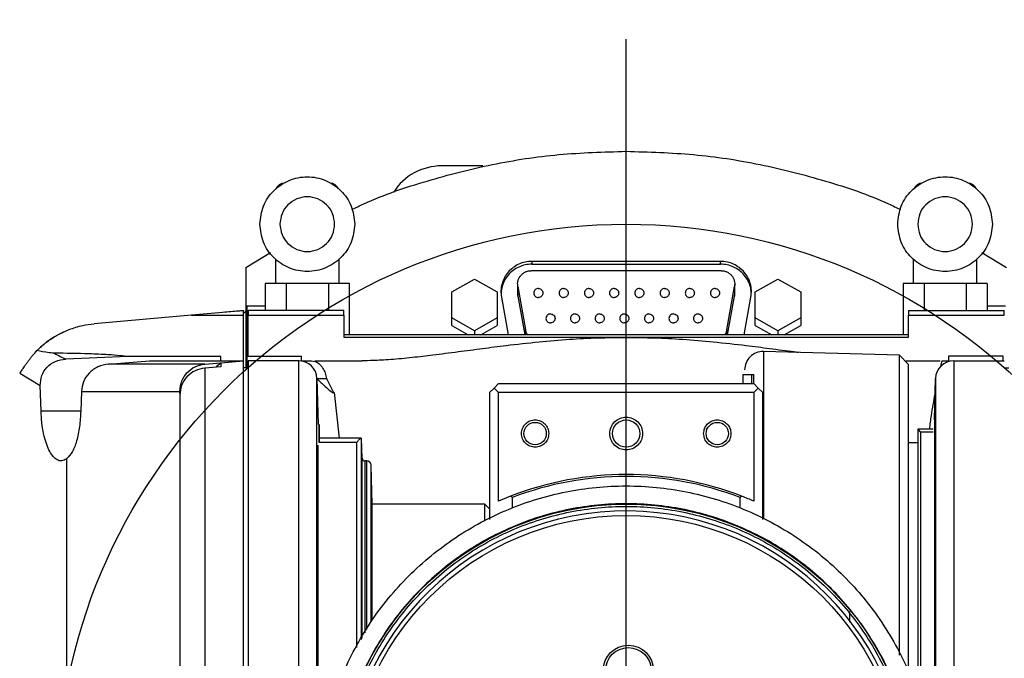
# Model space of a CAD drawing. Extents: x 0 to 841, y 0 to 594.
# Tile 35 of 142: x 87 to 105, y 384 to 396. Entities that reach past the tile are written whole.
import ezdxf

# ---------------------------------------------------------------- set-up
doc = ezdxf.new("R2010")
doc.units = 0
doc.layers.get('0').update_dxf_attribs({"linetype": 'CONTINUOUS'})
doc.styles.add('SLDTEXTSTYLE0', font='TXT', dxfattribs={"width": 0.75})
doc.styles.add('SLDTEXTSTYLE2', font='TXT', dxfattribs={"width": 0.7})
doc.styles.add('SLDTEXTSTYLE3', font='TXT', dxfattribs={"width": 0.6875})
doc.dimstyles.new('SLDDIMSTYLE16', dxfattribs={"dimtxt": 3.5, "dimasz": 3.556, "dimexe": 0, "dimexo": 0.0625, "dimgap": 0.875, "dimtad": 1, "dimlfac": 2.5, "dimrnd": 1e-09, "dimzin": 12, "dimtxsty": 'SLDTEXTSTYLE0', "dimblk1": 'NONE', "dimblk2": 'NONE', "dimsah": 1, "dimcen": 0, "dimazin": 3, "dimtol": 1, "dimtp": 0.018, "dimtfac": 1, "dimtdec": 3, "dimtmove": 0, "dimatfit": 3, "dimtolj": 1})
doc.dimstyles.new('SLDDIMSTYLE17', dxfattribs={"dimtxt": 3.5, "dimasz": 3.556, "dimexe": 0, "dimexo": 0.0625, "dimgap": 0.875, "dimtad": 1, "dimlfac": 2.5, "dimrnd": 1e-09, "dimzin": 12, "dimtxsty": 'SLDTEXTSTYLE0', "dimblk1": 'NONE', "dimblk2": 'NONE', "dimsah": 1, "dimcen": 0, "dimazin": 3, "dimtol": 1, "dimtp": 0.012, "dimtfac": 1, "dimtdec": 3, "dimtmove": 0, "dimatfit": 3, "dimtolj": 1})
doc.dimstyles.new('SLDDIMSTYLE18', dxfattribs={"dimtxt": 3.5, "dimasz": 3.556, "dimexe": 0, "dimexo": 0.0625, "dimgap": 0.875, "dimtad": 1, "dimlfac": 2.5, "dimrnd": 1e-09, "dimzin": 12, "dimtxsty": 'SLDTEXTSTYLE0', "dimblk1": 'NONE', "dimblk2": 'NONE', "dimsah": 1, "dimcen": 0, "dimazin": 3, "dimtol": 1, "dimtp": 0.01, "dimtfac": 1, "dimtmove": 0, "dimatfit": 3, "dimtolj": 1})
doc.dimstyles.new('SLDDIMSTYLE2', dxfattribs={"dimtxt": 3.5, "dimasz": 3.556, "dimexe": 0, "dimexo": 0.0625, "dimgap": 0.875, "dimtad": 1, "dimlfac": 6, "dimrnd": 1e-09, "dimzin": 12, "dimtxsty": 'SLDTEXTSTYLE0', "dimsah": 1, "dimcen": 0.09, "dimazin": 3, "dimtfac": 1, "dimtofl": 0, "dimtmove": 0, "dimatfit": 3, "dimtolj": 1, "dimtzin": 12})

# ---------------------------------------------------------------- blocks, each defined once
blk = doc.blocks.new('_D_29')
at = {"color": 7, "linetype": 'CONTINUOUS'}
for p, q in [((80.243, 384.714), (80.243, 402.773)), ((115.909, 384.714), (115.909, 402.773)), ((115.909, 401.773), (80.243, 401.773))]:
    blk.add_line(p, q, dxfattribs=at)
for points in [[(80.243, 401.773), (83.799, 401.392), (83.799, 402.154)], [(115.909, 401.773), (112.353, 402.154), (112.353, 401.392)]]:
    blk.add_solid(points, dxfattribs=at)
at = {"color": 7, "linetype": 'CONTINUOUS', "char_height": 3.5, "attachment_point": 1, "style": 'SLDTEXTSTYLE0'}
for s, insert in [('(IP-model: 216)', (86.46, 406.285, -45.275)), ('214', (77.389, 406.285, -45.275))]:
    blk.add_mtext(s, dxfattribs=dict(at, insert=insert))
blk = doc.blocks.new('SW_CENTERMARKSYMBOL_7')
at = {"color": 0, "linetype": 'CONTINUOUS'}
blk.add_line((0, 0.833), (0, 13.803), dxfattribs=at)
blk = doc.blocks.new('_D_70')
at = {"color": 7, "linetype": 'CONTINUOUS'}
for centre, start, end in [((568.276, 493.681), 153.4349, 206.5651), ((564.64, 493.681), 333.4349, 26.5651)]:
    blk.add_arc(centre, 10.12, start, end, dxfattribs=at)
at = {"color": 7, "linetype": 'CONTINUOUS', "char_height": 3.5, "attachment_point": 1}
for s, insert, style in [('0.018', (562.054, 498.192, -108.66), 'SLDTEXTSTYLE0'), ('+', (559.225, 498.192, -108.66), 'SLDTEXTSTYLE0'), ('depth 3', (576.072, 493.72, -108.66), 'SLDTEXTSTYLE0'), ('%%c', (539.345, 493.667, -108.66), 'SLDTEXTSTYLE0'), ('12 H7', (544.623, 493.72, -108.66), 'SLDTEXTSTYLE2'), ('0', (562.054, 493.667, -108.66), 'SLDTEXTSTYLE0')]:
    blk.add_mtext(s, dxfattribs=dict(at, insert=insert, style=style))
blk = doc.blocks.new('_NONE')
blk = doc.blocks.new('_D_71')
at = {"color": 7, "linetype": 'CONTINUOUS'}
for centre, start, end in [((561.062, 536.749), 153.4349, 206.5651), ((557.426, 536.749), 333.4349, 26.5651)]:
    blk.add_arc(centre, 10.12, start, end, dxfattribs=at)
at = {"color": 7, "linetype": 'CONTINUOUS', "char_height": 3.5, "attachment_point": 1}
for s, insert, style in [('0.012', (554.839, 541.26, -108.66), 'SLDTEXTSTYLE0'), ('+', (552.01, 541.26, -108.66), 'SLDTEXTSTYLE0'), ('depth 4', (568.858, 536.788, -108.66), 'SLDTEXTSTYLE0'), ('%%c', (534.716, 536.735, -108.66), 'SLDTEXTSTYLE0'), ('4 H7', (539.995, 536.788, -108.66), 'SLDTEXTSTYLE3'), ('0', (554.839, 536.735, -108.66), 'SLDTEXTSTYLE0')]:
    blk.add_mtext(s, dxfattribs=dict(at, insert=insert, style=style))
blk = doc.blocks.new('_D_72')
at = {"color": 7, "linetype": 'CONTINUOUS'}
for centre, start, end in [((561.427, 563.816), 153.4349, 206.5651), ((555.205, 563.816), 333.4349, 26.5651)]:
    blk.add_arc(centre, 10.12, start, end, dxfattribs=at)
at = {"color": 7, "linetype": 'CONTINUOUS', "char_height": 3.5, "attachment_point": 1}
for s, insert, style in [('0.01', (555.205, 568.328, -108.66), 'SLDTEXTSTYLE0'), ('+', (552.375, 568.328, -108.66), 'SLDTEXTSTYLE0'), ('depth 5', (566.637, 563.855, -108.66), 'SLDTEXTSTYLE0'), ('%%c', (535.081, 563.802, -108.66), 'SLDTEXTSTYLE0'), ('2x', (530.254, 563.855, -108.66), 'SLDTEXTSTYLE0'), ('3 H7', (540.36, 563.855, -108.66), 'SLDTEXTSTYLE3'), ('0', (555.205, 563.802, -108.66), 'SLDTEXTSTYLE0')]:
    blk.add_mtext(s, dxfattribs=dict(at, insert=insert, style=style))

msp = doc.modelspace()

# ---------------------------------------------------------------- linework, layer by layer
at = {"color": 7, "linetype": 'CONTINUOUS'}
for p, q in [((91.1178, 391.3113), (91.5687, 391.5848)), ((104.5836, 391.5848), (105.0345, 391.3113)), ((91.6595, 391.4734), (91.6595, 391.0226)), ((92.8261, 391.0226), (92.8261, 391.4734)), ((99.8008, 391.4253), (96.3515, 391.4253)), ((96.3515, 391.4253), (96.3515, 391.3732)), ((99.8008, 391.3732), (99.8008, 391.4253)), ((103.3261, 391.4734), (103.3261, 391.0226)), ((104.4928, 391.0226), (104.4928, 391.4734)), ((91.1178, 391.3113), (91.1178, 389.6006)), ((99.8121, 391.2545), (96.3402, 391.2545)), ((96.3515, 391.3732), (99.8008, 391.3732)), ((94.8845, 390.8642), (95.3011, 391.1011)), ((95.3011, 391.1011), (95.7178, 390.8642)), ((100.4345, 390.8642), (100.8511, 391.1011)), ((100.8511, 391.1011), (101.2678, 390.8642)), ((91.473, 391.0226), (91.473, 390.5226)), ((91.8579, 391.0226), (91.473, 391.0226)), ((91.8579, 391.0226), (91.8579, 390.5226)), ((92.6277, 391.0226), (91.8579, 391.0226)), ((92.6277, 391.0226), (92.6277, 390.5226)), ((93.0126, 391.0226), (92.6277, 391.0226)), ((93.0126, 390.0789), (93.0126, 391.0226)), ((94.8845, 390.3903), (94.8845, 390.8642)), ((95.7178, 390.8642), (95.7178, 390.3903)), ((96.0902, 391.0097), (96.0902, 390.8318)), ((96.094, 390.9656), (96.2356, 390.1744)), ((96.094, 390.789), (96.094, 390.9656)), ((99.9167, 390.1744), (100.0583, 390.9656)), ((100.0583, 390.9656), (100.0583, 390.789)), ((100.0621, 390.8318), (100.0621, 391.0097)), ((100.4345, 390.3903), (100.4345, 390.8642)), ((101.2678, 390.8642), (101.2678, 390.3903)), ((103.1397, 391.0226), (103.1397, 390.0789)), ((103.5246, 391.0226), (103.1397, 391.0226)), ((103.5246, 391.0226), (103.5246, 390.5226)), ((104.2944, 391.0226), (103.5246, 391.0226)), ((104.2944, 391.0226), (104.2944, 390.5226)), ((104.6793, 391.0226), (104.2944, 391.0226)), ((104.6793, 391.0226), (104.6793, 390.5226)), ((95.7934, 390.7703), (95.9172, 390.0789)), ((96.0911, 390.8318), (96.094, 390.789)), ((96.094, 390.789), (96.2211, 390.0789)), ((99.9312, 390.0789), (100.0583, 390.789)), ((100.0583, 390.789), (100.0612, 390.8318)), ((100.2351, 390.0789), (100.3589, 390.7703)), ((91.0761, 390.4393), (91.0761, 390.5226)), ((91.0761, 390.4748), (91.1178, 390.5111)), ((91.1365, 390.606), (91.1365, 389.6893)), ((92.9095, 390.5226), (91.1595, 390.5226)), ((91.1595, 390.5226), (91.1595, 390.4393)), ((92.9095, 390.4393), (92.9095, 390.5226)), ((103.2428, 390.5226), (104.9928, 390.5226)), ((103.2428, 390.5226), (103.2428, 390.4393)), ((104.9928, 390.4393), (104.9928, 390.5226)), ((90.1236, 390.4393), (88.3418, 390.2834)), ((90.1236, 390.4393), (91.0761, 390.4393)), ((91.1595, 390.4393), (92.9095, 390.4393)), ((92.9095, 390.4393), (92.9095, 390.0359)), ((95.3011, 390.1534), (94.8845, 390.3903)), ((94.8845, 390.2514), (94.8845, 390.3903)), ((95.7178, 390.3903), (95.3011, 390.1534)), ((95.7178, 390.3903), (95.7178, 390.2514)), ((100.8511, 390.1534), (100.4345, 390.3903)), ((100.4345, 390.2514), (100.4345, 390.3903)), ((101.2678, 390.3903), (100.8511, 390.1534)), ((101.2678, 390.3903), (101.2678, 390.2514)), ((103.2428, 390.0359), (103.2428, 390.4393)), ((103.2428, 390.4393), (104.9928, 390.4393)), ((94.8845, 390.2514), (95.1879, 390.0789)), ((95.3011, 390.1534), (95.3011, 390.0789)), ((95.4144, 390.0789), (95.7178, 390.2514)), ((100.4345, 390.2514), (100.7379, 390.0789)), ((100.8511, 390.1534), (100.8511, 390.0789)), ((100.9644, 390.0789), (101.2678, 390.2514)), ((103.243, 390.0789), (92.9093, 390.0789)), ((92.9095, 390.0359), (103.2428, 390.0359)), ((88.9597, 389.6813), (87.8271, 389.6356)), ((88.6062, 389.5438), (89.3564, 389.606)), ((90.6595, 389.6813), (88.9597, 389.6813)), ((90.6595, 389.606), (90.6595, 389.6813)), ((90.6595, 389.5695), (91.0761, 389.606)), ((91.1365, 389.6006), (91.1178, 389.6006)), ((91.1178, 389.6006), (91.1178, 389.4765)), ((91.1365, 389.6893), (91.1365, 389.4765)), ((92.0848, 389.606), (91.1595, 389.606)), ((92.0848, 383.6631), (92.0848, 389.606)), ((92.1365, 389.6019), (92.1365, 389.6893)), ((103.0762, 389.7078), (100.5849, 389.773)), ((103.2428, 389.5367), (103.0762, 389.7078)), ((103.0762, 384.2193), (103.0762, 389.7078)), ((103.8508, 389.606), (103.828, 389.5044)), ((103.8508, 389.606), (103.9698, 389.606)), ((103.9698, 389.6893), (103.9698, 389.5913)), ((104.0675, 389.606), (104.9928, 389.606)), ((104.0675, 389.606), (104.0675, 373.7726)), ((104.9698, 389.606), (104.9698, 389.6893)), ((90.3659, 389.5438), (88.6062, 389.5438)), ((90.3659, 389.5438), (90.6595, 389.5695)), ((90.6595, 389.4969), (90.3659, 389.4713)), ((90.3659, 389.4713), (90.3659, 382.8261)), ((90.6593, 389.5624), (90.5794, 389.5027)), ((90.6595, 389.5695), (90.6595, 389.4969)), ((91.1595, 389.4765), (91.0761, 389.4765)), ((103.2428, 383.9054), (103.2428, 389.5367)), ((104.9928, 389.4765), (105.0761, 389.4765)), ((86.9811, 389.3802), (87.3561, 389.1504)), ((92.418, 374.0972), (92.418, 389.2813)), ((92.418, 389.2813), (92.44, 388.4393)), ((92.418, 389.2813), (92.591, 389.2813)), ((92.591, 389.2813), (92.7212, 389.0226)), ((100.2095, 389.356), (100.3761, 389.356)), ((100.2095, 389.356), (100.2095, 389.1893)), ((100.3761, 389.1893), (100.3761, 389.356)), ((100.3761, 389.356), (100.4095, 389.356)), ((100.4095, 389.1893), (100.4095, 389.356)), ((103.2433, 389.2726), (103.2428, 389.2726)), ((103.7144, 388.5226), (103.7343, 389.2813)), ((103.7343, 389.2813), (103.7343, 374.0972)), ((87.3712, 388.6854), (87.3561, 389.1504)), ((95.6595, 389.106), (95.5761, 389.0226)), ((95.7428, 389.1893), (95.6595, 389.106)), ((95.6595, 389.106), (95.7428, 389.0226)), ((95.7428, 389.1893), (100.4095, 389.1893)), ((100.4928, 389.106), (100.4095, 389.1893)), ((100.4095, 389.0226), (100.4928, 389.106)), ((100.5761, 389.0226), (100.4928, 389.106)), ((88.1095, 389.0457), (88.0986, 388.6854)), ((88.1095, 389.0457), (89.9095, 389.0457)), ((89.9095, 389.0036), (89.9095, 389.0457)), ((92.7005, 389.0226), (92.7313, 389.0226)), ((92.7313, 389.0226), (92.828, 388.1893)), ((95.5761, 389.0226), (95.5761, 386.7004)), ((95.7428, 387.0356), (95.7428, 389.0226)), ((100.4095, 389.0226), (95.7428, 389.0226)), ((100.4095, 389.0226), (100.4095, 387.0356)), ((100.5761, 386.7004), (100.5761, 389.0226)), ((103.7144, 388.5226), (103.7144, 374.856)), ((103.4187, 388.356), (103.4095, 388.356)), ((103.4595, 388.3022), (103.4187, 388.356)), ((103.6928, 388.356), (103.4187, 388.356)), ((93.2278, 388.1893), (92.4595, 388.1893)), ((93.2455, 387.8212), (93.2352, 388.1894)), ((103.4595, 388.3022), (103.6928, 388.3022)), ((103.4595, 388.3022), (103.4595, 383.4109)), ((92.44, 374.9393), (92.44, 388.0607)), ((93.1472, 388.1073), (92.4595, 388.1073)), ((103.4099, 388.106), (103.2428, 388.106)), ((87.8391, 387.8094), (87.8391, 380.7035)), ((93.3255, 387.7726), (93.2955, 387.7726)), ((93.4287, 386.981), (93.4088, 387.6916)), ((95.9595, 387.1251), (95.7428, 387.0356)), ((95.9928, 387.1022), (95.9595, 387.1251)), ((95.9928, 387.1022), (95.9928, 386.9071)), ((100.1928, 387.1251), (100.1595, 387.1022)), ((100.1595, 386.9071), (100.1595, 387.1022)), ((95.4928, 386.981), (93.4287, 386.981)), ((93.4287, 384.8541), (93.4287, 386.981)), ((95.5761, 386.8976), (95.4928, 386.981)), ((95.4928, 386.6705), (95.4928, 386.981)), ((102.1595, 385.0149), (102.1595, 384.8188))]:
    msp.add_line(p, q, dxfattribs=at)
at = {"color": 8, "linetype": 'CONTINUOUS'}
for p, q in [((96.2356, 390.1744), (96.2356, 390.0789)), ((99.9167, 390.0789), (99.9167, 390.1744)), ((100.5849, 389.773), (100.5849, 386.7105)), ((88.0986, 388.6854), (87.3712, 388.6854)), ((93.2305, 388.1893), (93.2305, 384.5055)), ((93.1472, 384.3546), (93.1472, 388.1073)), ((93.2455, 384.5285), (93.2455, 387.8212)), ((93.2955, 387.7726), (93.2955, 384.6265)), ((93.3255, 387.7726), (93.3255, 384.6853)), ((93.4088, 384.8354), (93.4088, 387.6916))]:
    msp.add_line(p, q, dxfattribs=at)
at = {"color": 7, "linetype": 'CONTINUOUS'}
for centre, radius in [((98.0761, 381.6893), 10.4167), ((98.0761, 388.2726), 0.25), ((96.4095, 388.2726), 0.2049), ((99.7428, 388.2726), 0.2049), ((98.0761, 381.6893), 5.2917), ((98.0761, 381.6893), 5.0833), ((98.1154, 383.939), 0.4583), ((98.1154, 383.939), 0.4167)]:
    msp.add_circle(centre, radius, dxfattribs=at)
for centre, radius, start, end in [((94.6985, 392.1336), 1.039, 90, 147.47145), ((91.8261, 392.6893), 0.1667, 90, 160.21324), ((92.6595, 392.6893), 0.1667, 20.38679, 90), ((103.4928, 392.6893), 0.1667, 90, 160.21324), ((104.3261, 392.6893), 0.1667, 20.38679, 90), ((88.4871, 388.6231), 1.6667, 116.63443, 137.70461), ((88.3904, 390.9691), 1.4476, 237.80078, 247.09948), ((92.0848, 389.2726), 0.3333, 1.5, 90), ((100.5761, 389.4398), 0.3333, 88.5, 180), ((104.0675, 389.2726), 0.3333, 90, 178.5), ((93.2955, 387.8226), 0.05, 181.6, 270), ((93.3255, 387.6893), 0.0833, 1.6, 90), ((98.0761, 381.6893), 5.8333, 68.72423, 111.27577), ((98.0761, 381.6893), 5.8, 68.94921, 111.05079), ((98.0761, 381.6893), 5.8333, 66.42182, 68.72423), ((98.0761, 381.6893), 5.1667, 359.92414, 358.07586)]:
    msp.add_arc(centre, radius, start, end, dxfattribs=at)
for points, knots in [([(93.0564, 392.3727), (93.1294, 392.4082), (93.5706, 392.623), (94.4298, 392.909), (95.622, 393.2166), (96.8434, 393.4039), (97.6652, 393.4276), (98.0761, 393.4395)], [0, 0, 0, 0, 0.04715958, 0.28536969, 0.52357977, 0.76178976, 1, 1, 1, 1]), ([(98.0761, 393.4395), (98.4871, 393.4276), (99.3089, 393.4039), (100.5303, 393.2166), (101.7225, 392.909), (102.5817, 392.623), (103.0229, 392.4082), (103.0959, 392.3727)], [0, 0, 0, 0, 0.23821023, 0.47642022, 0.71463033, 0.95284037, 1, 1, 1, 1]), ([(95.4538, 393.1726), (95.4487, 393.1726), (95.4408, 393.1726), (95.3934, 393.1726), (95.33, 393.1726), (95.2239, 393.1726), (95.0776, 393.1726), (94.9551, 393.1726), (94.8786, 393.1726), (94.8424, 393.1726), (94.8254, 393.1726), (94.8171, 393.1726), (94.8131, 393.1726), (94.8111, 393.1726), (94.8101, 393.1726), (94.8096, 393.1726), (94.8093, 393.1726), (94.8092, 393.1726), (94.8092, 393.1726), (94.8091, 393.1726), (94.8091, 393.1726), (94.8091, 393.1726), (94.8091, 393.1726), (94.8091, 393.1726), (94.809, 393.1726), (94.8085, 393.1726), (94.8061, 393.1726), (94.7887, 393.1726), (94.7535, 393.1726), (94.7097, 393.1726), (94.7026, 393.1726), (94.6985, 393.1726)], [0, 0, 0, 0, 0.12049333, 0.18542328, 0.25035723, 0.37571981, 0.49953784, 0.61970782, 0.68455169, 0.71713674, 0.73343421, 0.7415831, 0.74565718, 0.74769425, 0.74871322, 0.74922224, 0.74947712, 0.74960401, 0.74966773, 0.74969987, 0.7497153, 0.74972368, 0.74972725, 0.74972973, 0.74973163, 0.74999877, 0.7520356, 0.75763506, 0.81541955, 0.89269957, 1, 1, 1, 1]), ([(91.3761, 392.106), (91.3892, 392.2194), (91.4152, 392.4463), (91.6156, 392.7347), (91.9021, 392.9275), (92.2428, 392.9952), (92.5835, 392.9275), (92.87, 392.7347), (93.0704, 392.4463), (93.0965, 392.2194), (93.1095, 392.106)], [0, 0, 0, 0, 0.1249996, 0.2500013, 0.3750013, 0.4999999, 0.6249987, 0.7499987, 0.8750004, 1, 1, 1, 1]), ([(103.0428, 392.106), (103.0558, 392.2194), (103.0819, 392.4463), (103.2823, 392.7347), (103.5688, 392.9275), (103.9095, 392.9952), (104.2502, 392.9275), (104.5367, 392.7347), (104.7371, 392.4463), (104.7631, 392.2194), (104.7761, 392.106)], [0, 0, 0, 0, 0.1249996, 0.2500013, 0.3750014, 0.4999999, 0.6249985, 0.7499986, 0.8750004, 1, 1, 1, 1]), ([(92.7428, 392.106), (92.7353, 392.1714), (92.7203, 392.3023), (92.6046, 392.4687), (92.4394, 392.5799), (92.2428, 392.619), (92.0463, 392.5799), (91.881, 392.4687), (91.7654, 392.3023), (91.7503, 392.1714), (91.7428, 392.106)], [0, 0, 0, 0, 0.1250044, 0.249999, 0.3750028, 0.5000001, 0.6249971, 0.7500009, 0.8749956, 1, 1, 1, 1]), ([(104.4095, 392.106), (104.402, 392.1714), (104.3869, 392.3023), (104.2713, 392.4687), (104.106, 392.5799), (103.9095, 392.619), (103.7129, 392.5799), (103.5477, 392.4687), (103.432, 392.3023), (103.417, 392.1714), (103.4095, 392.106)], [0, 0, 0, 0, 0.1250044, 0.249999, 0.3750028, 0.5000001, 0.6249971, 0.7500009, 0.8749956, 1, 1, 1, 1]), ([(93.1095, 392.106), (93.0965, 391.9925), (93.0704, 391.7657), (92.87, 391.4772), (92.5835, 391.2844), (92.2428, 391.2167), (91.9021, 391.2844), (91.6157, 391.4772), (91.4152, 391.7657), (91.3892, 391.9925), (91.3761, 392.106)], [0, 0, 0, 0, 0.1250011, 0.2499982, 0.3749998, 0.5000001, 0.6250002, 0.7500018, 0.8749988, 1, 1, 1, 1]), ([(91.7428, 392.106), (91.7503, 392.0405), (91.7654, 391.9096), (91.881, 391.7432), (92.0463, 391.632), (92.2428, 391.593), (92.4394, 391.632), (92.6046, 391.7432), (92.7203, 391.9096), (92.7353, 392.0405), (92.7428, 392.106)], [0, 0, 0, 0, 0.1249941, 0.2500017, 0.3750007, 0.4999999, 0.6249995, 0.7499984, 0.8750058, 1, 1, 1, 1]), ([(104.7761, 392.106), (104.7631, 391.9925), (104.7371, 391.7657), (104.5366, 391.4772), (104.2502, 391.2844), (103.9095, 391.2167), (103.5688, 391.2844), (103.2823, 391.4772), (103.0819, 391.7657), (103.0558, 391.9925), (103.0428, 392.106)], [0, 0, 0, 0, 0.1250012, 0.2499984, 0.375, 0.5000001, 0.6250002, 0.7500018, 0.8749988, 1, 1, 1, 1]), ([(103.4095, 392.106), (103.417, 392.0405), (103.432, 391.9096), (103.5476, 391.7432), (103.7129, 391.632), (103.9095, 391.593), (104.106, 391.632), (104.2713, 391.7432), (104.3869, 391.9096), (104.402, 392.0405), (104.4095, 392.106)], [0, 0, 0, 0, 0.1249941, 0.2500017, 0.3750007, 0.4999999, 0.6249995, 0.7499984, 0.8750058, 1, 1, 1, 1]), ([(96.3515, 391.4253), (96.3103, 391.4227), (96.2278, 391.4176), (96.1101, 391.3767), (96.0038, 391.3136), (95.9139, 391.2288), (95.8447, 391.1269), (95.8001, 391.0129), (95.7796, 390.8915), (95.7888, 390.8107), (95.7934, 390.7703)], [0, 0, 0, 0, 0.1250013, 0.250003, 0.3749972, 0.4999974, 0.6249976, 0.7500005, 0.8750113, 1, 1, 1, 1]), ([(100.3589, 390.7703), (100.3635, 390.8107), (100.3726, 390.8915), (100.3522, 391.0129), (100.3075, 391.1269), (100.2383, 391.2288), (100.1485, 391.3136), (100.0422, 391.3767), (99.9244, 391.4176), (99.842, 391.4227), (99.8008, 391.4253)], [0, 0, 0, 0, 0.1249887, 0.2499995, 0.3750024, 0.5000025, 0.6250029, 0.749997, 0.8749987, 1, 1, 1, 1]), ([(96.3515, 391.3732), (96.3103, 391.3706), (96.2278, 391.3655), (96.1101, 391.3246), (96.0038, 391.2615), (95.9138, 391.1767), (95.8453, 391.0748), (95.8002, 390.9658), (95.7917, 390.8902), (95.7878, 390.855)], [0, 0, 0, 0, 0.1455504, 0.2911014, 0.4366436, 0.5821914, 0.7277423, 0.8732946, 1, 1, 1, 1]), ([(96.094, 390.9656), (96.092, 390.9834), (96.0879, 391.0191), (96.0969, 391.0726), (96.1166, 391.1229), (96.1472, 391.1678), (96.1868, 391.2053), (96.2337, 391.2331), (96.2856, 391.2511), (96.322, 391.2534), (96.3402, 391.2545)], [0, 0, 0, 0, 0.1250309, 0.2499966, 0.3750105, 0.4999939, 0.6249995, 0.7500059, 0.8750002, 1, 1, 1, 1]), ([(100.3645, 390.855), (100.3606, 390.8902), (100.3521, 390.9658), (100.307, 391.0748), (100.2385, 391.1767), (100.1485, 391.2615), (100.0422, 391.3246), (99.9244, 391.3655), (99.842, 391.3706), (99.8008, 391.3732)], [0, 0, 0, 0, 0.1267054, 0.2722577, 0.4178085, 0.5633565, 0.7088986, 0.8544496, 1, 1, 1, 1]), ([(99.8121, 391.2545), (99.8303, 391.2534), (99.8666, 391.2511), (99.9186, 391.2331), (99.9655, 391.2053), (100.0051, 391.1678), (100.0357, 391.1229), (100.0554, 391.0726), (100.0644, 391.0191), (100.0603, 390.9834), (100.0583, 390.9656)], [0, 0, 0, 0, 0.1249994, 0.2499941, 0.3750005, 0.5000061, 0.6249896, 0.7500033, 0.8749691, 1, 1, 1, 1]), ([(96.4703, 390.9279), (96.4594, 390.9267), (96.4376, 390.9242), (96.4099, 390.9052), (96.3913, 390.8781), (96.3848, 390.8458), (96.3913, 390.8136), (96.4099, 390.7865), (96.4376, 390.7675), (96.4594, 390.765), (96.4703, 390.7638)], [0, 0, 0, 0, 0.1249939, 0.2500194, 0.3750123, 0.5000374, 0.6249822, 0.7499806, 0.8750061, 1, 1, 1, 1]), ([(96.4703, 390.9279), (96.4812, 390.9267), (96.503, 390.9242), (96.5308, 390.9052), (96.5493, 390.8781), (96.5558, 390.8458), (96.5493, 390.8136), (96.5308, 390.7865), (96.503, 390.7675), (96.4812, 390.765), (96.4703, 390.7638)], [0, 0, 0, 0, 0.1249933, 0.2500194, 0.3750123, 0.5000374, 0.6249822, 0.7499806, 0.8750067, 1, 1, 1, 1]), ([(96.932, 390.9279), (96.9211, 390.9267), (96.8993, 390.9242), (96.8715, 390.9052), (96.853, 390.8781), (96.8465, 390.8458), (96.853, 390.8136), (96.8715, 390.7865), (96.8993, 390.7675), (96.9211, 390.765), (96.932, 390.7638)], [0, 0, 0, 0, 0.1249936, 0.2500194, 0.3750124, 0.5000374, 0.6249821, 0.7499806, 0.8750064, 1, 1, 1, 1]), ([(96.932, 390.9279), (96.9429, 390.9267), (96.9647, 390.9242), (96.9924, 390.9052), (97.011, 390.8781), (97.0175, 390.8458), (97.011, 390.8136), (96.9924, 390.7865), (96.9647, 390.7675), (96.9429, 390.765), (96.932, 390.7638)], [0, 0, 0, 0, 0.1249939, 0.2500196, 0.3750123, 0.5000374, 0.6249821, 0.7499804, 0.8750061, 1, 1, 1, 1]), ([(97.3936, 390.9279), (97.3827, 390.9267), (97.3609, 390.9242), (97.3332, 390.9052), (97.3147, 390.8781), (97.3081, 390.8458), (97.3147, 390.8136), (97.3332, 390.7865), (97.3609, 390.7675), (97.3827, 390.765), (97.3936, 390.7638)], [0, 0, 0, 0, 0.12499362, 0.25001938, 0.37501232, 0.50003738, 0.62498217, 0.74998062, 0.87500638, 1, 1, 1, 1]), ([(97.3936, 390.9279), (97.4046, 390.9267), (97.4264, 390.9242), (97.4541, 390.9052), (97.4726, 390.8781), (97.4791, 390.8458), (97.4726, 390.8136), (97.4541, 390.7865), (97.4264, 390.7675), (97.4046, 390.765), (97.3936, 390.7638)], [0, 0, 0, 0, 0.1249938, 0.2500194, 0.3750123, 0.5000374, 0.6249822, 0.7499806, 0.8750062, 1, 1, 1, 1]), ([(97.8553, 390.9279), (97.8444, 390.9267), (97.8226, 390.9242), (97.7949, 390.9052), (97.7763, 390.8781), (97.7698, 390.8458), (97.7763, 390.8136), (97.7949, 390.7865), (97.8226, 390.7675), (97.8444, 390.765), (97.8553, 390.7638)], [0, 0, 0, 0, 0.1249937, 0.2500194, 0.3750123, 0.5000374, 0.6249822, 0.7499806, 0.8750063, 1, 1, 1, 1]), ([(97.8553, 390.9279), (97.8662, 390.9267), (97.888, 390.9242), (97.9158, 390.9052), (97.9343, 390.8781), (97.9408, 390.8458), (97.9343, 390.8136), (97.9158, 390.7865), (97.888, 390.7675), (97.8662, 390.765), (97.8553, 390.7638)], [0, 0, 0, 0, 0.12499368, 0.25001943, 0.37501234, 0.50003738, 0.62498215, 0.74998057, 0.87500632, 1, 1, 1, 1]), ([(98.317, 390.9279), (98.3061, 390.9267), (98.2843, 390.9242), (98.2565, 390.9052), (98.238, 390.8781), (98.2315, 390.8458), (98.238, 390.8136), (98.2565, 390.7865), (98.2843, 390.7675), (98.3061, 390.765), (98.317, 390.7638)], [0, 0, 0, 0, 0.1249937, 0.2500194, 0.3750123, 0.5000374, 0.6249822, 0.7499806, 0.8750063, 1, 1, 1, 1]), ([(98.317, 390.9279), (98.3279, 390.9267), (98.3497, 390.9242), (98.3774, 390.9052), (98.396, 390.8781), (98.4025, 390.8458), (98.396, 390.8136), (98.3774, 390.7865), (98.3497, 390.7675), (98.3279, 390.765), (98.317, 390.7638)], [0, 0, 0, 0, 0.1249937, 0.2500194, 0.3750123, 0.5000374, 0.6249822, 0.7499806, 0.8750063, 1, 1, 1, 1]), ([(98.7786, 390.9279), (98.7677, 390.9267), (98.7459, 390.9242), (98.7182, 390.9052), (98.6997, 390.8781), (98.6931, 390.8458), (98.6997, 390.8136), (98.7182, 390.7865), (98.7459, 390.7675), (98.7677, 390.765), (98.7786, 390.7638)], [0, 0, 0, 0, 0.1249936, 0.2500194, 0.3750123, 0.5000374, 0.6249821, 0.7499806, 0.8750064, 1, 1, 1, 1]), ([(98.7786, 390.9279), (98.7896, 390.9267), (98.8114, 390.9242), (98.8391, 390.9052), (98.8576, 390.8781), (98.8641, 390.8458), (98.8576, 390.8136), (98.8391, 390.7865), (98.8114, 390.7675), (98.7896, 390.765), (98.7786, 390.7638)], [0, 0, 0, 0, 0.12499362, 0.25001938, 0.37501232, 0.50003738, 0.62498217, 0.74998062, 0.87500638, 1, 1, 1, 1]), ([(99.2403, 390.9279), (99.2294, 390.9267), (99.2076, 390.9242), (99.1799, 390.9052), (99.1613, 390.8781), (99.1548, 390.8458), (99.1613, 390.8136), (99.1799, 390.7865), (99.2076, 390.7675), (99.2294, 390.765), (99.2403, 390.7638)], [0, 0, 0, 0, 0.12499362, 0.25001938, 0.37501232, 0.50003738, 0.62498217, 0.74998062, 0.87500638, 1, 1, 1, 1]), ([(99.2403, 390.9279), (99.2512, 390.9267), (99.273, 390.9242), (99.3008, 390.9052), (99.3193, 390.8781), (99.3258, 390.8458), (99.3193, 390.8136), (99.3008, 390.7865), (99.273, 390.7675), (99.2512, 390.765), (99.2403, 390.7638)], [0, 0, 0, 0, 0.12499362, 0.25001938, 0.37501232, 0.50003738, 0.62498217, 0.74998062, 0.87500638, 1, 1, 1, 1]), ([(99.702, 390.9279), (99.6911, 390.9267), (99.6693, 390.9242), (99.6415, 390.9052), (99.623, 390.8781), (99.6165, 390.8458), (99.623, 390.8136), (99.6415, 390.7865), (99.6693, 390.7675), (99.6911, 390.765), (99.702, 390.7638)], [0, 0, 0, 0, 0.1249939, 0.2500194, 0.3750123, 0.5000374, 0.6249822, 0.7499806, 0.8750061, 1, 1, 1, 1]), ([(99.702, 390.9279), (99.7129, 390.9267), (99.7347, 390.9242), (99.7624, 390.9052), (99.781, 390.8781), (99.7875, 390.8458), (99.781, 390.8136), (99.7624, 390.7865), (99.7347, 390.7675), (99.7129, 390.765), (99.702, 390.7638)], [0, 0, 0, 0, 0.1249933, 0.2500194, 0.3750123, 0.5000374, 0.6249822, 0.7499806, 0.8750067, 1, 1, 1, 1]), ([(91.0761, 390.5226), (91.0749, 390.5225), (91.0724, 390.5223), (91.0442, 390.5198), (90.9308, 390.5099), (90.6131, 390.4821), (90.3154, 390.4561), (90.1236, 390.4393)], [0, 0, 0, 0, 0.0372325, 0.0773643, 0.1746773, 0.4682495, 1, 1, 1, 1]), ([(91.473, 390.606), (91.4637, 390.606), (91.3901, 390.606), (91.2758, 390.606), (91.1587, 390.606), (91.1439, 390.606), (91.1365, 390.606)], [0, 0, 0, 0, 0.0463136, 0.3642051, 0.682105, 1, 1, 1, 1]), ([(105.0158, 390.606), (105.0084, 390.606), (104.9936, 390.606), (104.8765, 390.606), (104.7622, 390.606), (104.6886, 390.606), (104.6793, 390.606)], [0, 0, 0, 0, 0.31789498, 0.6357949, 0.95368641, 1, 1, 1, 1]), ([(91.0761, 389.606), (91.0761, 389.6246), (91.0761, 389.6619), (91.0761, 389.9418), (91.0761, 390.2735), (91.0761, 390.4393)], [0, 0, 0, 0, 0.3333329, 0.6666661, 1, 1, 1, 1]), ([(91.1595, 389.6893), (91.1595, 389.6954), (91.1595, 389.7319), (91.1595, 389.961), (91.1595, 390.2798), (91.1595, 390.4393)], [0, 0, 0, 0, 0.09137583, 0.54568639, 1, 1, 1, 1]), ([(96.6911, 390.4618), (96.6802, 390.4605), (96.6584, 390.4581), (96.6307, 390.4391), (96.6122, 390.412), (96.6056, 390.3797), (96.6122, 390.3474), (96.6307, 390.3203), (96.6584, 390.3013), (96.6802, 390.2989), (96.6911, 390.2976)], [0, 0, 0, 0, 0.1249949, 0.2499795, 0.375036, 0.4999882, 0.6250077, 0.7500071, 0.8749918, 1, 1, 1, 1]), ([(96.6911, 390.4618), (96.7021, 390.4605), (96.7239, 390.4581), (96.7516, 390.4391), (96.7701, 390.412), (96.7767, 390.3797), (96.7701, 390.3474), (96.7516, 390.3203), (96.7239, 390.3013), (96.7021, 390.2989), (96.6911, 390.2976)], [0, 0, 0, 0, 0.1249943, 0.2499795, 0.375036, 0.4999882, 0.6250077, 0.7500071, 0.8749923, 1, 1, 1, 1]), ([(97.1411, 390.4618), (97.1302, 390.4605), (97.1084, 390.4581), (97.0807, 390.4391), (97.0622, 390.412), (97.0556, 390.3797), (97.0622, 390.3474), (97.0807, 390.3203), (97.1084, 390.3013), (97.1302, 390.2989), (97.1411, 390.2976)], [0, 0, 0, 0, 0.1249946, 0.2499795, 0.375036, 0.4999882, 0.6250077, 0.7500071, 0.874992, 1, 1, 1, 1]), ([(97.1411, 390.4618), (97.1521, 390.4605), (97.1739, 390.4581), (97.2016, 390.4391), (97.2201, 390.412), (97.2267, 390.3797), (97.2201, 390.3474), (97.2016, 390.3203), (97.1739, 390.3013), (97.1521, 390.2989), (97.1411, 390.2976)], [0, 0, 0, 0, 0.1249948, 0.2499797, 0.375036, 0.4999882, 0.6250077, 0.7500069, 0.8749918, 1, 1, 1, 1]), ([(97.5911, 390.4618), (97.5802, 390.4605), (97.5584, 390.4581), (97.5307, 390.4391), (97.5122, 390.412), (97.5056, 390.3797), (97.5122, 390.3474), (97.5307, 390.3203), (97.5584, 390.3013), (97.5802, 390.2989), (97.5911, 390.2976)], [0, 0, 0, 0, 0.1249946, 0.2499795, 0.375036, 0.4999882, 0.6250077, 0.7500071, 0.874992, 1, 1, 1, 1]), ([(97.5911, 390.4618), (97.6021, 390.4605), (97.6239, 390.4581), (97.6516, 390.4391), (97.6701, 390.412), (97.6767, 390.3797), (97.6701, 390.3474), (97.6516, 390.3203), (97.6239, 390.3013), (97.6021, 390.2989), (97.5911, 390.2976)], [0, 0, 0, 0, 0.1249947, 0.2499796, 0.375036, 0.4999882, 0.6250077, 0.750007, 0.8749919, 1, 1, 1, 1]), ([(98.0411, 390.4618), (98.0302, 390.4605), (98.0084, 390.4581), (97.9807, 390.4391), (97.9622, 390.412), (97.9556, 390.3797), (97.9622, 390.3474), (97.9807, 390.3203), (98.0084, 390.3013), (98.0302, 390.2989), (98.0411, 390.2976)], [0, 0, 0, 0, 0.1249946, 0.2499795, 0.375036, 0.4999882, 0.6250077, 0.7500071, 0.874992, 1, 1, 1, 1]), ([(98.0411, 390.4618), (98.0521, 390.4605), (98.0739, 390.4581), (98.1016, 390.4391), (98.1201, 390.412), (98.1267, 390.3797), (98.1201, 390.3474), (98.1016, 390.3203), (98.0739, 390.3013), (98.0521, 390.2989), (98.0411, 390.2976)], [0, 0, 0, 0, 0.1249946, 0.2499795, 0.375036, 0.4999882, 0.6250077, 0.7500071, 0.874992, 1, 1, 1, 1]), ([(98.4911, 390.4618), (98.4802, 390.4605), (98.4584, 390.4581), (98.4307, 390.4391), (98.4122, 390.412), (98.4056, 390.3797), (98.4122, 390.3474), (98.4307, 390.3203), (98.4584, 390.3013), (98.4802, 390.2989), (98.4911, 390.2976)], [0, 0, 0, 0, 0.12499471, 0.24997951, 0.37503595, 0.49998819, 0.6250077, 0.7500071, 0.8749919, 1, 1, 1, 1]), ([(98.4911, 390.4618), (98.5021, 390.4605), (98.5239, 390.4581), (98.5516, 390.4391), (98.5701, 390.412), (98.5767, 390.3797), (98.5701, 390.3474), (98.5516, 390.3203), (98.5239, 390.3013), (98.5021, 390.2989), (98.4911, 390.2976)], [0, 0, 0, 0, 0.1249946, 0.2499795, 0.3750359, 0.4999882, 0.6250077, 0.7500071, 0.874992, 1, 1, 1, 1]), ([(98.9411, 390.4618), (98.9302, 390.4605), (98.9084, 390.4581), (98.8807, 390.4391), (98.8622, 390.412), (98.8556, 390.3797), (98.8622, 390.3474), (98.8807, 390.3203), (98.9084, 390.3013), (98.9302, 390.2989), (98.9411, 390.2976)], [0, 0, 0, 0, 0.1249946, 0.2499795, 0.3750359, 0.4999882, 0.6250077, 0.7500071, 0.874992, 1, 1, 1, 1]), ([(98.9411, 390.4618), (98.9521, 390.4605), (98.9739, 390.4581), (99.0016, 390.4391), (99.0201, 390.412), (99.0267, 390.3797), (99.0201, 390.3474), (99.0016, 390.3203), (98.9739, 390.3013), (98.9521, 390.2989), (98.9411, 390.2976)], [0, 0, 0, 0, 0.1249946, 0.2499795, 0.3750359, 0.4999882, 0.6250077, 0.7500071, 0.874992, 1, 1, 1, 1]), ([(99.3911, 390.4618), (99.3802, 390.4605), (99.3584, 390.4581), (99.3307, 390.4391), (99.3122, 390.412), (99.3056, 390.3797), (99.3122, 390.3474), (99.3307, 390.3203), (99.3584, 390.3013), (99.3802, 390.2989), (99.3911, 390.2976)], [0, 0, 0, 0, 0.1249946, 0.2499794, 0.3750359, 0.4999882, 0.6250078, 0.7500072, 0.874992, 1, 1, 1, 1]), ([(99.3911, 390.4618), (99.4021, 390.4605), (99.4239, 390.4581), (99.4516, 390.4391), (99.4701, 390.412), (99.4767, 390.3797), (99.4701, 390.3474), (99.4516, 390.3203), (99.4239, 390.3013), (99.4021, 390.2989), (99.3911, 390.2976)], [0, 0, 0, 0, 0.1249949, 0.2499795, 0.375036, 0.4999882, 0.6250077, 0.7500071, 0.8749918, 1, 1, 1, 1]), ([(87.2975, 389.7904), (87.3175, 389.8103), (87.3565, 389.849), (87.4283, 389.9115), (87.5053, 389.971), (87.586, 390.0264), (87.6753, 390.0801), (87.7735, 390.1306), (87.8811, 390.1774), (87.999, 390.2181), (88.144, 390.258), (88.2698, 390.2741), (88.3418, 390.2834)], [0, 0, 0, 0, 0.1494992, 0.2905438, 0.4001264, 0.5024318, 0.5989659, 0.6867325, 0.766265, 0.8425202, 0.90979, 1, 1, 1, 1]), ([(96.2783, 390.0789), (96.2738, 390.0839), (96.2498, 390.1102), (96.242, 390.1457), (96.2356, 390.1744)], [0, 0, 0, 0, 0.1883622, 1, 1, 1, 1]), ([(99.9167, 390.1744), (99.9103, 390.1457), (99.9025, 390.1102), (99.8785, 390.0839), (99.874, 390.0789)], [0, 0, 0, 0, 0.8116379, 1, 1, 1, 1]), ([(98.0761, 390.0279), (97.9031, 390.026), (97.5517, 390.0223), (97.0144, 389.993), (96.4474, 389.945), (95.9189, 389.8852), (95.4302, 389.8228), (94.9813, 389.7629), (94.6248, 389.7166), (94.3509, 389.6837), (94.1576, 389.6622), (93.9634, 389.6431), (93.772, 389.6271), (93.6017, 389.6161), (93.4229, 389.6078), (93.3111, 389.6067), (93.2431, 389.606)], [0, 0, 0, 0, 0.0811119, 0.1647255, 0.2582161, 0.36722, 0.451014, 0.5434105, 0.6478996, 0.6918228, 0.7397542, 0.7916996, 0.8423118, 0.8946618, 0.9359977, 1, 1, 1, 1]), ([(101.2255, 389.7562), (101.1987, 389.7597), (101.0356, 389.7805), (100.7179, 389.8235), (100.2311, 389.8854), (99.7011, 389.9454), (99.1342, 389.9932), (98.598, 390.0223), (98.2484, 390.026), (98.0761, 390.0279)], [0, 0, 0, 0, 0.0325051, 0.1972514, 0.3466397, 0.5409281, 0.7079309, 0.8561624, 1, 1, 1, 1]), ([(87.1365, 389.5997), (87.1486, 389.6161), (87.1732, 389.6492), (87.2302, 389.7194), (87.2695, 389.7608), (87.2975, 389.7904)], [0, 0, 0, 0, 0.2181596, 0.44210672, 1, 1, 1, 1]), ([(87.619, 389.7442), (87.6126, 389.7443), (87.5987, 389.7446), (87.5632, 389.7468), (87.4469, 389.7595), (87.365, 389.7764), (87.2975, 389.7904)], [0, 0, 0, 0, 0.0412145, 0.089121, 0.2496224, 1, 1, 1, 1]), ([(87.1365, 389.5997), (87.1242, 389.5827), (87.0987, 389.5473), (87.0586, 389.4909), (87.0169, 389.4317), (86.9936, 389.3982), (86.9811, 389.3802)], [0, 0, 0, 0, 0.184064, 0.3834181, 0.6682517, 1, 1, 1, 1]), ([(87.3561, 389.1504), (87.361, 389.213), (87.3706, 389.3363), (87.4747, 389.4951), (87.6321, 389.6086), (87.7605, 389.6264), (87.8271, 389.6356)], [0, 0, 0, 0, 0.2484961, 0.4889243, 0.7352314, 1, 1, 1, 1]), ([(88.9597, 389.6813), (88.9137, 389.6873), (88.8139, 389.7002), (88.5689, 389.7185), (88.1667, 389.7361), (87.8308, 389.741), (87.619, 389.7442)], [0, 0, 0, 0, 0.1506698, 0.3273939, 0.5760794, 1, 1, 1, 1]), ([(89.3564, 389.606), (89.621, 389.606), (90.1502, 389.606), (90.6742, 389.606), (91.0141, 389.606), (91.0555, 389.606), (91.0761, 389.606)], [0, 0, 0, 0, 0.25, 0.5000001, 0.7500001, 1, 1, 1, 1]), ([(91.0761, 373.7726), (91.0761, 373.7857), (91.0761, 373.8118), (91.0761, 374.0222), (91.0761, 374.3539), (91.0761, 374.8138), (91.0761, 375.3906), (91.0761, 376.0754), (91.0761, 376.8562), (91.0761, 377.7196), (91.0761, 378.6511), (91.0761, 379.6345), (91.0761, 380.653), (91.0761, 381.6893), (91.0761, 382.7256), (91.0761, 383.7441), (91.0761, 384.7275), (91.0761, 385.659), (91.0761, 386.5224), (91.0761, 387.3032), (91.0761, 387.988), (91.0761, 388.5648), (91.0761, 389.0247), (91.0761, 389.3565), (91.0761, 389.5667), (91.0761, 389.5929), (91.0761, 389.606)], [0, 0, 0, 0, 0.0416668, 0.0833333, 0.1249999, 0.1666668, 0.2083336, 0.2499999, 0.2916667, 0.3333335, 0.3750003, 0.416667, 0.4583333, 0.4999998, 0.541667, 0.5833334, 0.6250001, 0.6666669, 0.7083336, 0.7499999, 0.7916666, 0.8333334, 0.875, 0.9166669, 0.9583332, 1, 1, 1, 1]), ([(91.1365, 389.6893), (91.144, 389.6893), (91.159, 389.6893), (91.2747, 389.6893), (91.4399, 389.6893), (91.6365, 389.6893), (91.833, 389.6893), (91.9983, 389.6893), (92.1139, 389.6893), (92.129, 389.6893), (92.1365, 389.6893)], [0, 0, 0, 0, 0.1249989, 0.2499998, 0.3750009, 0.4999999, 0.6249993, 0.7500004, 0.875001, 1, 1, 1, 1]), ([(91.1595, 389.606), (91.1595, 389.5929), (91.1595, 389.5667), (91.1595, 389.3565), (91.1595, 389.0247), (91.1595, 388.5648), (91.1595, 387.988), (91.1595, 387.3032), (91.1595, 386.5224), (91.1595, 385.659), (91.1595, 384.7275), (91.1595, 383.7441), (91.1595, 382.7256), (91.1595, 381.6893), (91.1595, 380.653), (91.1595, 379.6345), (91.1595, 378.6511), (91.1595, 377.7196), (91.1595, 376.8562), (91.1595, 376.0754), (91.1595, 375.3906), (91.1595, 374.8138), (91.1595, 374.3539), (91.1595, 374.0222), (91.1595, 373.8118), (91.1595, 373.7857), (91.1595, 373.7726)], [0, 0, 0, 0, 0.0416668, 0.0833331, 0.125, 0.1666666, 0.2083334, 0.2500001, 0.2916664, 0.3333331, 0.3749999, 0.4166666, 0.458333, 0.5000002, 0.5416667, 0.583333, 0.6249997, 0.6666665, 0.7083333, 0.7500001, 0.7916664, 0.8333332, 0.8750001, 0.9166667, 0.9583332, 1, 1, 1, 1]), ([(92.1365, 389.606), (92.1386, 389.606), (92.1582, 389.606), (92.2437, 389.606), (92.32, 389.606)], [0, 0, 0, 0, 0.1078131, 1, 1, 1, 1]), ([(92.32, 389.606), (92.3627, 389.599), (92.4175, 389.59), (92.4915, 389.5181), (92.5251, 389.4724), (92.5508, 389.4247), (92.5696, 389.3776), (92.5838, 389.3279), (92.5885, 389.2973), (92.591, 389.2813)], [0, 0, 0, 0, 0.4606665, 0.5929442, 0.7009795, 0.7759242, 0.8472057, 0.9201665, 1, 1, 1, 1]), ([(92.3784, 389.606), (92.494, 389.606), (92.7237, 389.606), (93.0708, 389.606), (93.2431, 389.606)], [0, 0, 0, 0, 0.5034037, 1, 1, 1, 1]), ([(103.1754, 389.606), (103.275, 389.606), (103.5488, 389.606), (103.7155, 389.606), (103.8216, 389.606)], [0, 0, 0, 0, 0.36370666, 1, 1, 1, 1]), ([(104.9698, 389.6893), (104.9623, 389.6893), (104.9473, 389.6893), (104.8316, 389.6893), (104.6664, 389.6893), (104.4698, 389.6893), (104.2733, 389.6893), (104.108, 389.6893), (103.9924, 389.6893), (103.9773, 389.6893), (103.9698, 389.6893)], [0, 0, 0, 0, 0.124999, 0.2499996, 0.3750007, 0.5000001, 0.6249991, 0.7500002, 0.8750011, 1, 1, 1, 1]), ([(88.6062, 389.5438), (88.54, 389.5313), (88.4084, 389.5066), (88.2474, 389.3874), (88.1356, 389.2288), (88.118, 389.1058), (88.1095, 389.0457)], [0, 0, 0, 0, 0.26092551, 0.51789169, 0.76437362, 1, 1, 1, 1]), ([(89.9095, 389.0457), (89.9171, 389.1119), (89.9313, 389.2356), (90.0375, 389.3945), (90.1844, 389.5086), (90.3067, 389.5323), (90.3659, 389.5438)], [0, 0, 0, 0, 0.2676533, 0.5002076, 0.7578463, 1, 1, 1, 1]), ([(90.3659, 389.4713), (90.3049, 389.4593), (90.1827, 389.4352), (90.0332, 389.3184), (89.9296, 389.1596), (89.9162, 389.0362), (89.9095, 388.9745)], [0, 0, 0, 0, 0.24980281, 0.49979472, 0.74969044, 1, 1, 1, 1]), ([(92.418, 389.2813), (92.42, 389.2792), (92.4241, 389.2749), (92.4569, 389.2415), (92.5112, 389.1886), (92.5913, 389.1136), (92.6624, 389.0543), (92.7005, 389.0226)], [0, 0, 0, 0, 0.1723192, 0.3527331, 0.5462695, 0.7573549, 1, 1, 1, 1]), ([(89.9095, 388.9745), (89.9095, 388.9322), (89.9095, 388.8469), (89.9095, 388.6194), (89.9095, 388.2624), (89.9095, 387.7136), (89.9095, 387.0132), (89.9095, 386.3053), (89.9095, 385.6451), (89.9095, 384.8324), (89.9095, 383.866), (89.9095, 383.1101), (89.9095, 382.7396)], [0, 0, 0, 0, 0.0795395, 0.1607129, 0.2434261, 0.3708263, 0.4999877, 0.5861251, 0.6717428, 0.7567129, 0.8807318, 1, 1, 1, 1]), ([(103.6259, 388.356), (103.6368, 388.4386), (103.6653, 388.6551), (103.7035, 388.8702), (103.727, 389.0032)], [0, 0, 0, 0, 0.3814364, 1, 1, 1, 1]), ([(87.8391, 387.8094), (87.8079, 387.7925), (87.7501, 387.7612), (87.6435, 387.7917), (87.5274, 387.921), (87.4378, 388.168), (87.3867, 388.4337), (87.3766, 388.5968), (87.3712, 388.6854)], [0, 0, 0, 0, 0.1504088, 0.277923, 0.5050933, 0.7286808, 0.8524431, 1, 1, 1, 1]), ([(88.0986, 388.6854), (88.0928, 388.5887), (88.081, 388.3911), (88.0262, 388.1352), (87.9464, 387.9212), (87.8765, 387.8483), (87.8391, 387.8094)], [0, 0, 0, 0, 0.23615085, 0.48213811, 0.72353603, 1, 1, 1, 1]), ([(96.1595, 388.2726), (96.1632, 388.3053), (96.1708, 388.3708), (96.2286, 388.454), (96.3112, 388.5096), (96.4095, 388.5291), (96.5078, 388.5096), (96.5904, 388.454), (96.6482, 388.3708), (96.6557, 388.3053), (96.6595, 388.2726)], [0, 0, 0, 0, 0.1250167, 0.2500111, 0.3750006, 0.5, 0.6249994, 0.7499889, 0.8749833, 1, 1, 1, 1]), ([(97.7761, 388.2726), (97.7807, 388.3119), (97.7897, 388.3904), (97.8591, 388.4903), (97.9582, 388.557), (98.0761, 388.5804), (98.1941, 388.557), (98.2932, 388.4903), (98.3626, 388.3904), (98.3716, 388.3119), (98.3761, 388.2726)], [0, 0, 0, 0, 0.1250112, 0.2499973, 0.3750044, 0.5, 0.62499561, 0.7500027, 0.8749888, 1, 1, 1, 1]), ([(99.4928, 388.2726), (99.4966, 388.3053), (99.5041, 388.3708), (99.5619, 388.454), (99.6445, 388.5096), (99.7428, 388.5291), (99.8411, 388.5096), (99.9237, 388.454), (99.9815, 388.3708), (99.9891, 388.3053), (99.9928, 388.2726)], [0, 0, 0, 0, 0.1250166, 0.2500111, 0.3750007, 0.5000001, 0.6249993, 0.7499889, 0.8749834, 1, 1, 1, 1]), ([(92.4595, 388.1073), (92.4595, 388.2019), (92.4595, 388.391), (92.4595, 388.4634), (92.4595, 388.391), (92.4595, 388.2019), (92.4595, 388.1073)], [0, 0, 0, 0, 0.2499991, 0.5, 0.7500009, 1, 1, 1, 1]), ([(103.4095, 388.356), (103.4095, 388.2789), (103.4095, 388.1248), (103.4095, 387.7093), (103.4095, 387.1694), (103.4095, 386.5036), (103.4095, 385.7311), (103.4095, 384.8658), (103.4095, 384.0784), (103.4095, 383.5704), (103.4095, 383.3919)], [0, 0, 0, 0, 0.1325968, 0.2651929, 0.3977905, 0.5303871, 0.6629837, 0.7955807, 0.928176, 1, 1, 1, 1]), ([(93.1472, 388.1073), (93.1585, 388.1236), (93.1793, 388.1534), (93.2037, 388.1763), (93.2198, 388.1876), (93.2252, 388.1887), (93.2278, 388.1893)], [0, 0, 0, 0, 0.3315286, 0.6086864, 0.8147347, 1, 1, 1, 1]), ([(96.6595, 388.2726), (96.6557, 388.2399), (96.6482, 388.1745), (96.5904, 388.0913), (96.5078, 388.0356), (96.4095, 388.0161), (96.3112, 388.0356), (96.2286, 388.0913), (96.1708, 388.1745), (96.1632, 388.2399), (96.1595, 388.2726)], [0, 0, 0, 0, 0.1249944, 0.2499916, 0.3749979, 0.5, 0.6250021, 0.7500084, 0.8750056, 1, 1, 1, 1]), ([(98.3761, 388.2726), (98.3716, 388.2334), (98.3626, 388.1548), (98.2932, 388.055), (98.1941, 387.9882), (98.0761, 387.9648), (97.9582, 387.9882), (97.859, 388.055), (97.7897, 388.1548), (97.7807, 388.2334), (97.7761, 388.2726)], [0, 0, 0, 0, 0.1249941, 0.2500016, 0.3750006, 0.5, 0.6249993, 0.7499984, 0.8750059, 1, 1, 1, 1]), ([(99.9928, 388.2726), (99.9891, 388.2399), (99.9815, 388.1745), (99.9237, 388.0913), (99.8411, 388.0356), (99.7428, 388.0161), (99.6445, 388.0356), (99.5619, 388.0913), (99.5041, 388.1745), (99.4966, 388.2399), (99.4928, 388.2726)], [0, 0, 0, 0, 0.12499436, 0.2499915, 0.37499798, 0.4999999, 0.62500202, 0.7500085, 0.87500564, 1, 1, 1, 1]), ([(92.4511, 381.6893), (92.4721, 382.0574), (92.514, 382.7937), (92.8484, 383.8558), (93.3683, 384.8345), (94.0732, 385.6924), (94.9309, 386.3965), (95.9097, 386.9196), (96.9717, 387.2418), (98.0761, 387.3506), (99.1806, 387.2418), (100.2426, 386.9196), (101.2214, 386.3965), (102.0791, 385.6924), (102.784, 384.8345), (103.3039, 383.8558), (103.6383, 382.7937), (103.6802, 382.0574), (103.7011, 381.6893)], [0, 0, 0, 0, 0.0624998, 0.1250003, 0.1875003, 0.25, 0.3124999, 0.375, 0.4375, 0.5, 0.5625, 0.625, 0.6875001, 0.75, 0.8124997, 0.8749997, 0.9375001, 1, 1, 1, 1]), ([(103.3761, 381.6893), (103.3564, 382.0362), (103.317, 382.7299), (103.0018, 383.7306), (102.512, 384.6528), (101.8478, 385.4611), (101.0397, 386.1245), (100.1174, 386.6174), (99.1168, 386.921), (98.0761, 387.0235), (97.0355, 386.921), (96.0349, 386.6174), (95.1126, 386.1245), (94.3045, 385.4611), (93.6403, 384.6528), (93.1505, 383.7306), (92.8353, 382.7299), (92.7959, 382.0362), (92.7761, 381.6893)], [0, 0, 0, 0, 0.0625001, 0.1250002, 0.1875003, 0.2500007, 0.3125001, 0.375, 0.4375, 0.5, 0.5625, 0.625, 0.6874999, 0.7499993, 0.8124997, 0.8749998, 0.9374999, 1, 1, 1, 1]), ([(92.8261, 381.6893), (92.8457, 382.0329), (92.8848, 382.7201), (93.1969, 383.7113), (93.6821, 384.6248), (94.3401, 385.4255), (95.1405, 386.0827), (96.0541, 386.5709), (97.0453, 386.8716), (98.0761, 386.9732), (99.107, 386.8716), (100.0982, 386.5709), (101.0117, 386.0827), (101.8122, 385.4255), (102.4702, 384.6248), (102.9554, 383.7113), (103.2675, 382.7201), (103.3066, 382.0329), (103.3261, 381.6893)], [0, 0, 0, 0, 0.06250008, 0.12500024, 0.1875004, 0.25000017, 0.31250029, 0.37499996, 0.43749997, 0.5, 0.56250004, 0.62500004, 0.68749971, 0.74999983, 0.8124996, 0.87499976, 0.93749992, 1, 1, 1, 1])]:
    msp.add_open_spline(points, degree=3, knots=knots, dxfattribs=at)

# ---------------------------------------------------------------- block references
msp.add_blockref('SW_CENTERMARKSYMBOL_7', (98.0761, 381.6893), dxfattribs=at)

# ---------------------------------------------------------------- dimensions: what is measured, and where the dimension line sits
for p1, text, dimstyle, picture, middle in [((0.8135, 0.8645), '2x<> depth 5', 'SLDDIMSTYLE18', '_D_72', (557.2953, 559.2902)), ((1.1114, 1.1265), '<> depth 4', 'SLDDIMSTYLE17', '_D_71', (560.6367, 532.2229)), ((3.3042, 3.4074), '<> depth 3', 'SLDDIMSTYLE16', '_D_70', (566.5582, 489.1551))]:
    dim = msp.add_diameter_dim_2p(p1=p1, p2=(0, 0), text=text, dimstyle=dimstyle, dxfattribs=at)
    dim.commit()
    dim.dimension.update_dxf_attribs({"geometry": picture, "text_midpoint": middle, "dimtype": 163})
dim = msp.add_linear_dim(base=(80.2428, 401.7731), p1=(115.9095, 383.7143), p2=(80.2428, 383.7143), angle=360, text='<> (IP-model: 216)', dimstyle='SLDDIMSTYLE2', dxfattribs=at)
dim.commit()
dim.dimension.update_dxf_attribs({"geometry": '_D_29', "text_midpoint": (98.7897, 401.7731), "dimtype": 160})

doc.saveas('drawing.dxf')
